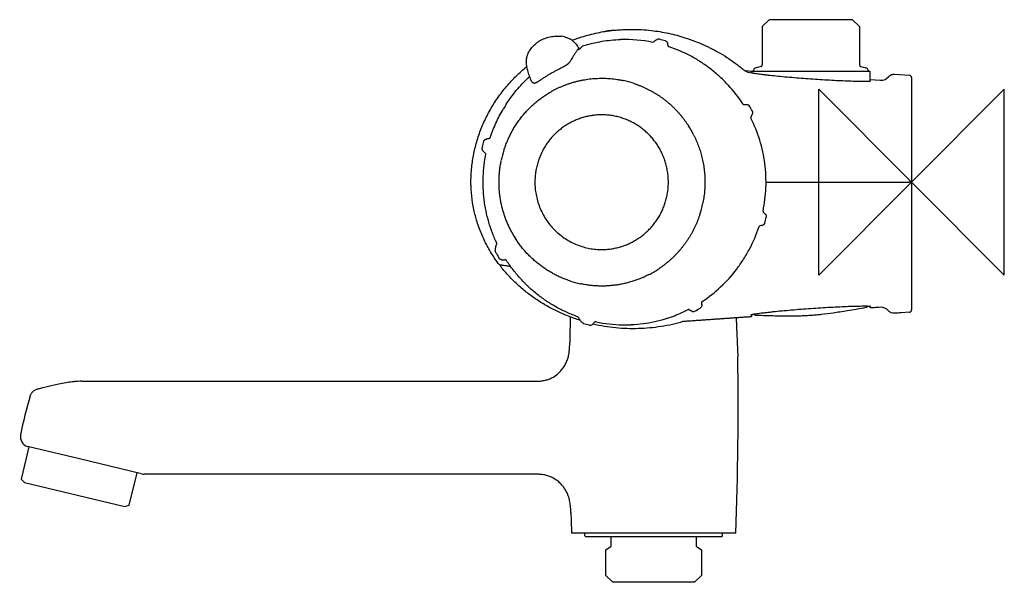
# Model space of a CAD drawing. Header units: millimetres. Extents: x -192 to 20, y -86 to 35.
import ezdxf

# ---------------------------------------------------------------- set-up
doc = ezdxf.new("R2010")
doc.units = ezdxf.units.MM
doc.header["$MEASUREMENT"] = 0
doc.layers.add('ORIGIN', color=6, linetype='Continuous')
doc.layers.add('PLANNING', color=1, linetype='Continuous')

# ---------------------------------------------------------------- blocks, each defined once
blk = doc.blocks.new('82451004_r')
at = {"layer": 'ORIGIN'}
for p, q in [((20, 20), (-20, -20)), ((-20, 20), (20, -20)), ((-20, -20), (-20, 20)), ((20, -20), (20, 20))]:
    blk.add_line(p, q, dxfattribs=at)
at = {"layer": 'PLANNING'}
for p, q in [((-30.68, 35), (-32.18, 33.5)), ((-12.72, 35), (-30.68, 35)), ((-11.22, 33.5), (-12.72, 35)), ((-32.18, 33.5), (-32.18, 25.31)), ((-11.22, 33.5), (-11.22, 25.31)), ((-71.82, 29.06), (-71.8, 29.02)), ((-35.96, 24.03), (-34.21, 23.91)), ((-32.47, 24.92), (-33.46, 24.66)), ((-10.93, 24.92), (-9.94, 24.66)), ((-8.98, 22.13), (-6.65, 21.97)), ((-3.67, 23.26), (-0.46, 23.03)), ((0, 22.53), (0, -27.53)), ((-91.71, 6.11), (-91.78, 6.16)), ((-31.36, 0), (-0.54, 0)), ((-0.3, 0), (-0.54, 0)), ((-52.81, -29.35), (-52.9, -29.38)), ((-33.61, -28.64), (-33.6, -28.64)), ((-0.46, -28.03), (-2.25, -28.16)), ((-60.37, -30.7), (-60.42, -30.7)), ((-57.83, -30.47), (-57.85, -30.47)), ((-178.85, -42.9), (-81.57, -42.9)), ((-189.93, -46.06), (-189.92, -46.02)), ((-190.23, -56.99), (-191.91, -64)), ((-182.05, -58.96), (-190.48, -56.94)), ((-179.34, -59.62), (-182.05, -58.96)), ((-165.91, -62.84), (-179.34, -59.62)), ((-168.58, -69.6), (-166.9, -62.6)), ((-81.57, -62.9), (-165.39, -62.9)), ((-191.91, -64), (-191.19, -64.69)), ((-191.19, -64.69), (-169.54, -69.89)), ((-169.54, -69.89), (-168.58, -69.6)), ((-37.87, -75.6), (-73.27, -75.6)), ((-70.37, -76.2), (-70.37, -75.6)), ((-70.16, -76.4), (-70.37, -76.2)), ((-40.77, -76.2), (-40.97, -76.4)), ((-40.77, -75.6), (-40.77, -76.2)), ((-40.97, -76.4), (-70.16, -76.4)), ((-65.86, -79.21), (-64.72, -78.4)), ((-64.72, -78.4), (-64.72, -76.4)), ((-46.42, -76.4), (-46.42, -78.4)), ((-46.42, -78.4), (-45.27, -79.21)), ((-65.87, -84.7), (-65.87, -79.21)), ((-45.27, -79.21), (-45.27, -84.7)), ((-64.36, -86.2), (-65.86, -84.7)), ((-45.27, -84.7), (-46.77, -86.2)), ((-46.77, -86.2), (-64.36, -86.2))]:
    blk.add_line(p, q, dxfattribs=at)
for points in [[(-34.44, 23.57), (-34.45, 23.91), (-8.95, 23.91), (-8.99, 21.77)], [(-8.92, -27.1), (-8.92, -26.77)]]:
    blk.add_lwpolyline(points, dxfattribs=at)
for centre, radius, start, end in [((-75.6, 28.04), 3.41, 85.5688, 86.2155), ((-75.53, 28.97), 2.46, 72.0122, 85.5688), ((-61.83, 0.47), 30.26, 78.3606, 91.642), ((-54.44, 29.74), 1.07, 98.9896, 104.4888), ((-54.5, 30.11), 0.69, 76.1006, 98.9896), ((-61.76, 0.77), 30.91, 73.6524, 76.1006), ((-105.8, 22.22), 53.78, 7.7782, 8.1728), ((-61.73, 0.48), 29.82, 108.8887, 110.1124), ((-94.8, 14.53), 27.19, 32.3109, 32.8398), ((-71.83, 29.06), 0.0117, 50.3714, 92.7939), ((-70.79, 29.17), 0.193, 110.3602, 139.1016), ((-52.12, 29.55), 0.397, 187.78, 251.5184), ((-61.86, 0.4), 30.34, 62.0453, 71.5201), ((-81.26, 26.4), 1.76, 162.6845, 176.7277), ((-79.03, 26.27), 4, 176.7277, 183.6813), ((-81.27, 26.41), 1.75, 161.3758, 162.6845), ((-61.88, 0.35), 30.39, 57.1633, 62.0453), ((-61.93, 0.28), 30.47, 52.2931, 57.1633), ((-61.96, 0.25), 30.52, 47.4234, 52.2931), ((-33.2, 23.69), 1, 105, 167.5924), ((-32.58, 25.31), 0.4, 285, 360), ((-10.82, 25.31), 0.4, 180, 255), ((-10.2, 23.69), 1, 12.4075, 75), ((-79.92, 22.85), 2.26, 206.5124, 210.886), ((-81.24, 21.98), 0.668, 243.7852, 271.6683), ((-66.71, 0.34), 22.04, 71.9887, 77.7643), ((-62.02, 0.18), 30.61, 42.564, 47.4234), ((-6.52, 23.98), 2.02, 266.2318, 320.9614), ((-0.5, 22.53), 0.5, 0, 85.9665), ((-62.06, 0.14), 30.67, 33.0952, 42.564), ((-61.46, 0.05), 30.83, 147.4651, 149.5103), ((-50.3, 134.47), 118.63, 276.9279, 277.1053), ((-64.94, -1.51), 34.94, 28.698, 30.8766), ((-34.9, 14.93), 0.703, 323.1623, 28.6996), ((-34.24, 13.97), 0.403, 143.4011, 206.4686), ((-62.31, 0), 30.95, 17.061, 26.4623), ((36.48, -38.55), 88.5, 143.1601, 143.3992), ((-66.96, 0.04), 22.44, 26.9336, 32.641), ((-63.76, 0.55), 29.62, 163.9589, 166.2863), ((-91.34, 8.68), 0.669, 97.9019, 107.5553), ((-98.32, 58.98), 50.11, 277.9019, 278.3219), ((-91.13, 9.8), 0.405, 278.3219, 289.601), ((-91.12, 9.78), 0.385, 289.601, 322.6675), ((-91, 9.69), 0.235, 322.6675, 341.7801), ((-61.05, 0.33), 29.66, 12.1223, 17.1564), ((-91.77, 7.39), 0.778, 166.2863, 180.4388), ((-64.48, -0.49), 24.48, 162.5029, 167.7423), ((-64.66, -0.4), 33.34, 7.577, 12.0555), ((-60.46, 0.17), 29.1, 2.4322, 7.5621), ((-64.5, -0.01), 33.15, 357.9274, 2.4322), ((-0.35, 0.3), 0.3, 271.2718, 0), ((-0.3, -0.3), 0.3, 1.9013, 90), ((-61.34, -0.12), 29.98, 348.2695, 357.9274), ((-67.05, -0.01), 22.53, 342.2762, 347.9691), ((-31.59, -6.3), 0.401, 168.2695, 231.6318), ((44.17, 89.4), 122.46, 231.6318, 231.8041), ((-62, -0.09), 31.59, 343.9158, 346.3294), ((-66.45, -0.05), 22.44, 206.9332, 212.6414), ((-62.74, 0.18), 31.41, 332.5138, 341.74), ((209.17, -1704.22), 1711.98, 98.10577, 98.11806), ((-60.03, -1.3), 28.33, 327.3597, 332.6419), ((-62.05, -0.21), 31.34, 208.6829, 210.892), ((-87.83, -14.98), 1.81, 252.822, 255.4506), ((-88.11, -16.05), 0.707, 255.4506, 276.7837), ((-93.37, 28.11), 45.18, 276.7837, 277.2494), ((-87.62, -17.08), 0.374, 86.4164, 97.2494), ((-87.62, -17.1), 0.395, 33.1611, 86.4164), ((-64.69, 1.69), 33.87, 322.9262, 327.3454), ((-66.76, -0.24), 22.16, 300.2139, 303.0921), ((-61.03, -1.07), 29.29, 312.8024, 322.9262), ((-66.75, -0.26), 22.13, 297.3337, 300.2137), ((-66.7, -0.33), 22.05, 251.9895, 257.7634), ((-62.88, 0.92), 32.01, 303.7797, 312.8024), ((-60.05, -4.07), 26.25, 295.6041, 296.9614), ((-47.97, -27.81), 0.391, 100.142, 116.9614), ((-59.67, -4.18), 26.93, 298.8055, 301.621), ((-44.86, -26.01), 0.402, 123.7797, 186.8133), ((78.9, -11.22), 125.05, 186.8133, 186.983), ((-9.86, -26.47), 0.5, 280.0701, 325.4128), ((42.67, -748.59), 723.32, 93.91188, 94.02294), ((-0.5, -27.53), 0.5, 274.0282, 0.0049), ((710.49, -47.6), 784.25, 178.64279, 179.05037), ((-63.35, -24.13), 9.84, 209.7103, 216.3108), ((-61.81, -0.61), 30.12, 277.5836, 287.1962), ((-60.95, -3.15), 27.44, 287.2692, 289.2105), ((-62.18, 0.37), 31.17, 289.2105, 295.6041), ((-46.88, -26.6), 1.28, 252.1317, 255.4734), ((-47.02, -27.17), 0.695, 255.4734, 298.8055), ((-33.59, -28.15), 0.496, 222.1342, 267.9575), ((18.15, -362.32), 334.79, 93.4936, 93.7427), ((-61.88, -0.34), 31.35, 253.7145, 256.0456), ((-69.12, -29.5), 1.3, 256.0456, 261.4198), ((-69.1, -29.35), 1.46, 261.4198, 265.6797), ((-69.16, -30.11), 0.697, 265.6797, 322.1219), ((-181.62, 57.37), 143.17, 322.1219, 322.2697), ((-68.07, -30.48), 0.394, 83.863, 142.262), ((-68.07, -30.47), 0.385, 78.3335, 83.8212), ((-61.86, -0.81), 29.92, 258.1752, 269.1745), ((-61.76, 11.8), 42.53, 269.285, 270.0155), ((-61.8, -1.48), 29.26, 270.1055, 272.7156), ((-61.78, -1.02), 29.71, 272.7177, 277.6067), ((-821.69, -47.6), 784.33, 357.95414, 0.73053), ((-178.85, -67.41), 24.51, 90, 93.6704), ((-119.63, -67.8), 73.59, 162.8174, 169.5119), ((-189.8, -54.81), 2.23, 169.5119, 252.3042), ((-165.39, -60.7), 2.2, 256.5, 269.9903), ((706.74, -47.72), 780.5, 181.7236, 182.04677)]:
    blk.add_arc(centre, radius, start, end, dxfattribs=at)
for points, knots in [([(-73.12, 30.57), (-72.85, 30.67), (-72.31, 30.87), (-71.21, 31.25), (-69.26, 31.84), (-67.55, 32.23), (-66.4, 32.43)], [0, 0, 0, 0, 0.871895, 1.730413, 3.479214, 6.980802, 6.980802, 6.980802, 6.980802]), ([(-66.4, 32.43), (-66.37, 32.44), (-66.26, 32.46), (-66, 32.5), (-65.41, 32.59), (-64.52, 32.7), (-63.41, 32.8), (-61.96, 32.89), (-60.24, 32.94), (-58.15, 32.88), (-56.16, 32.71), (-54.2, 32.44), (-52.37, 32.09), (-50.56, 31.65), (-48.64, 31.08), (-46.77, 30.42), (-44.83, 29.62), (-43.04, 28.77), (-41.15, 27.74), (-39.42, 26.66), (-37.99, 25.65), (-36.93, 24.84), (-36.38, 24.39), (-36.13, 24.18)], [0, 0, 0, 0, 0.088831, 0.351993, 0.784636, 1.869851, 3.05427, 4.121308, 6.231434, 8.201084, 10.407907, 12.213962, 14.147647, 15.976614, 17.796077, 20.177409, 21.906286, 24.099239, 26.122786, 28.361363, 30.214743, 31.372166, 32.348265, 32.348265, 32.348265, 32.348265]), ([(-82.93, 26.96), (-82.87, 27.15), (-82.72, 27.51), (-82.38, 28.21), (-81.83, 29.02), (-81.15, 29.72), (-80.54, 30.2), (-80.22, 30.41), (-80.05, 30.5)], [18.877824, 18.877824, 18.877824, 18.877824, 19.457265, 20.046327, 21.224368, 22.384601, 22.95831, 23.537213, 23.537213, 23.537213, 23.537213]), ([(-80.05, 30.5), (-79.89, 30.6), (-79.56, 30.77), (-79.04, 30.99), (-78.49, 31.17), (-77.91, 31.31), (-77.32, 31.4), (-76.7, 31.45), (-76.05, 31.47), (-75.61, 31.45), (-75.38, 31.43)], [23.537213, 23.537213, 23.537213, 23.537213, 24.093422, 24.661416, 25.238272, 25.825302, 26.424034, 27.040571, 27.682726, 28.375519, 28.375519, 28.375519, 28.375519]), ([(-74.77, 31.32), (-74.67, 31.28), (-74.52, 31.24), (-74.33, 31.17), (-74.11, 31.09), (-73.86, 30.99), (-73.61, 30.87), (-73.44, 30.78), (-73.28, 30.68), (-73.07, 30.54), (-72.82, 30.33), (-72.58, 30.09), (-72.4, 29.88), (-72.2, 29.62), (-72.05, 29.42), (-71.96, 29.28)], [28.99667, 28.99667, 28.99667, 28.99667, 29.319373, 29.45623, 29.588715, 30.040447, 30.24115, 30.435304, 30.620989, 30.805204, 31.192942, 31.599065, 31.814635, 32.04534, 32.564577, 32.564577, 32.564577, 32.564577]), ([(-70.85, 29.35), (-70.51, 29.46), (-69.81, 29.67), (-68.4, 30.02), (-66.63, 30.38), (-64.83, 30.6), (-63.39, 30.7), (-62.7, 30.72)], [0, 0, 0, 0, 1.096897, 2.181439, 4.350988, 6.519808, 8.699471, 8.699471, 8.699471, 8.699471]), ([(-55.73, 30.11), (-55.69, 30.14), (-55.57, 30.23), (-55.41, 30.36), (-55.26, 30.48), (-55.1, 30.6), (-54.92, 30.7), (-54.78, 30.76), (-54.71, 30.77)], [8.706542, 8.706542, 8.706542, 8.706542, 8.860738, 9.138238, 9.319255, 9.461931, 9.713962, 9.932151, 9.932151, 9.932151, 9.932151]), ([(-53.06, 30.44), (-53.03, 30.43), (-52.96, 30.41), (-52.85, 30.34), (-52.72, 30.23), (-52.61, 30.06), (-52.57, 29.93), (-52.56, 29.86)], [11.6310841, 11.6310841, 11.6310841, 11.6310841, 11.7288609, 11.8267254, 12.0311924, 12.2361097, 12.4328582, 12.4328582, 12.4328582, 12.4328582]), ([(-71.83, 28.69), (-71.88, 28.63), (-71.98, 28.5), (-72.13, 28.29), (-72.29, 28.06), (-72.51, 27.72), (-72.74, 27.36), (-72.98, 26.98), (-73.13, 26.74), (-73.24, 26.56), (-73.3, 26.47), (-73.39, 26.32), (-73.48, 26.17), (-73.59, 26.02), (-73.65, 25.93), (-73.72, 25.84), (-73.77, 25.78), (-73.8, 25.73), (-73.83, 25.7), (-73.92, 25.6), (-74.02, 25.49), (-74.14, 25.37), (-74.24, 25.29), (-74.33, 25.23), (-74.4, 25.17), (-74.47, 25.14), (-74.53, 25.1), (-74.59, 25.06), (-74.65, 25.03), (-74.72, 25), (-74.79, 24.96), (-74.88, 24.91), (-75.15, 24.77), (-75.52, 24.59), (-76.03, 24.32), (-76.55, 24.05), (-77.05, 23.78), (-77.47, 23.55), (-77.67, 23.43), (-77.78, 23.36)], [0.396351, 0.396351, 0.396351, 0.396351, 0.631819, 0.888294, 1.169953, 1.474811, 2.121021, 2.444767, 2.823327, 2.952167, 3.072374, 3.168307, 3.477113, 3.594117, 3.707789, 3.831856, 3.923133, 3.945975, 3.997505, 4.056969, 4.347604, 4.454834, 4.564384, 4.711897, 4.787391, 4.845481, 4.927611, 5.001125, 5.064841, 5.13633, 5.219266, 5.304855, 5.443862, 6.137716, 6.543828, 7.160887, 7.906736, 8.232585, 8.612493, 8.612493, 8.612493, 8.612493]), ([(-71.8, 29.02), (-71.79, 29.01), (-71.78, 28.98), (-71.76, 28.93), (-71.76, 28.85), (-71.78, 28.77), (-71.81, 28.72), (-71.83, 28.69)], [0.0462706, 0.0462706, 0.0462706, 0.0462706, 0.0900309, 0.1337603, 0.2210432, 0.3093283, 0.3963508, 0.3963508, 0.3963508, 0.3963508]), ([(-71.39, 28.69), (-71.28, 28.85), (-71.15, 29.04), (-71.03, 29.18), (-70.93, 29.3)], [0.553572, 0.553572, 0.553572, 0.553572, 1.884686, 2.344663, 2.344663, 2.344663, 2.344663]), ([(-81.94, 21.84), (-81.97, 21.91), (-82.04, 22.07), (-82.14, 22.33), (-82.25, 22.61), (-82.38, 22.99), (-82.54, 23.47), (-82.74, 24.18), (-82.89, 24.87), (-82.98, 25.54), (-83.01, 25.86), (-83.02, 26.02)], [13.584627, 13.584627, 13.584627, 13.584627, 13.832803, 14.108699, 14.414402, 14.724568, 15.327028, 15.907245, 16.954802, 17.445199, 17.921094, 17.921094, 17.921094, 17.921094]), ([(-88.82, -17.8), (-89.42, -17), (-90.55, -15.37), (-91.98, -12.78), (-92.98, -10.48), (-93.61, -8.63), (-94.15, -6.77), (-94.64, -4.46), (-94.86, -2.36), (-94.93, -0.93), (-94.94, -0.2), (-94.94, 0.59), (-94.89, 2.08), (-94.69, 4.31), (-94.13, 7.26), (-93.29, 10.15), (-92.18, 12.96), (-90.8, 15.66), (-89.17, 18.23), (-87.3, 20.65), (-85.21, 22.9), (-83.68, 24.27), (-82.89, 24.92)], [0, 0, 0, 0, 2.989258, 5.946305, 8.871534, 10.493152, 11.7968, 14.690227, 17.567774, 18.124198, 18.998586, 19.745798, 20.493, 23.465931, 26.470665, 29.475388, 32.496037, 35.516674, 38.569105, 41.621545, 44.673995, 47.764908, 47.764908, 47.764908, 47.764908]), ([(-77.78, 23.36), (-77.89, 23.3), (-78.08, 23.19), (-78.47, 22.95), (-78.97, 22.64), (-79.48, 22.32), (-79.84, 22.07), (-80.11, 21.9), (-80.3, 21.77), (-80.47, 21.65), (-80.59, 21.57), (-80.71, 21.5), (-80.8, 21.45), (-80.84, 21.43), (-80.86, 21.42)], [8.612493, 8.612493, 8.612493, 8.612493, 8.977505, 9.288931, 9.993155, 10.741458, 11.079277, 11.31053, 11.696641, 11.768073, 11.942948, 12.124657, 12.194153, 12.254193, 12.254193, 12.254193, 12.254193]), ([(-34.38, 23.56), (-34.33, 23.55), (-34.22, 23.53), (-33.97, 23.48), (-33.58, 23.42), (-33.03, 23.34), (-32.4, 23.26), (-31.68, 23.17), (-30.58, 23.05), (-29.11, 22.89), (-27.24, 22.71), (-24.6, 22.48), (-21.9, 22.27), (-19.19, 22.1), (-17.19, 21.98), (-15.27, 21.89), (-13.46, 21.81), (-12.05, 21.77), (-11.03, 21.75), (-10.38, 21.74), (-9.83, 21.74), (-9.43, 21.75), (-9.17, 21.76), (-9.02, 21.77), (-8.92, 21.78), (-8.86, 21.79), (-8.84, 21.79), (-8.83, 21.79), (-8.82, 21.79)], [0, 0, 0, 0, 0.149565, 0.329188, 0.776679, 1.329082, 1.974223, 2.707084, 3.505297, 5.278521, 7.160894, 9.138128, 13.215996, 15.272497, 17.286902, 19.227823, 21.043095, 22.719368, 23.455247, 24.106926, 24.667342, 25.116023, 25.296935, 25.447389, 25.565122, 25.609801, 25.627783, 25.640902, 25.640902, 25.640902, 25.640902]), ([(-87.45, 16.63), (-87.28, 16.9), (-86.93, 17.43), (-86.19, 18.48), (-85.19, 19.76), (-83.91, 21.21), (-83, 22.12), (-82.53, 22.55)], [141.072601, 141.072601, 141.072601, 141.072601, 142.026577, 143.000681, 144.925965, 146.873092, 148.795671, 148.795671, 148.795671, 148.795671]), ([(-81.53, 21.38), (-81.55, 21.39), (-81.58, 21.4), (-81.64, 21.44), (-81.71, 21.5), (-81.79, 21.59), (-81.83, 21.65), (-81.85, 21.69)], [12.9611425, 12.9611425, 12.9611425, 12.9611425, 13.0126564, 13.065352, 13.1727539, 13.2905861, 13.4123939, 13.4123939, 13.4123939, 13.4123939]), ([(-80.86, 21.42), (-80.87, 21.41), (-80.91, 21.39), (-80.97, 21.36), (-81.04, 21.34), (-81.13, 21.32), (-81.19, 21.31), (-81.22, 21.31)], [12.2541931, 12.2541931, 12.2541931, 12.2541931, 12.3103969, 12.3628758, 12.4590818, 12.5483778, 12.6359223, 12.6359223, 12.6359223, 12.6359223]), ([(-90.78, 9.61), (-90.69, 9.88), (-90.51, 10.4), (-90.12, 11.44), (-89.37, 13.24), (-88.59, 14.73), (-88.03, 15.69)], [133.286374, 133.286374, 133.286374, 133.286374, 134.117999, 134.94791, 136.617841, 139.97202, 139.97202, 139.97202, 139.97202]), ([(-36.37, 16.89), (-36.36, 16.87), (-36.34, 16.84), (-36.28, 16.79), (-36.21, 16.74), (-36.1, 16.71), (-36.03, 16.71), (-35.99, 16.71)], [28.6881108, 28.6881108, 28.6881108, 28.6881108, 28.7437637, 28.8012112, 28.9085361, 29.0207635, 29.1288012, 29.1288012, 29.1288012, 29.1288012]), ([(-35.63, 16.75), (-35.59, 16.76), (-35.53, 16.76), (-35.4, 16.75), (-35.23, 16.7), (-35.07, 16.58), (-34.98, 16.48), (-34.95, 16.42)], [29.4960462, 29.4960462, 29.4960462, 29.4960462, 29.5936506, 29.6912597, 29.8951009, 30.0993818, 30.295741, 30.295741, 30.295741, 30.295741]), ([(-92.22, 8.73), (-92.21, 8.77), (-92.18, 8.84), (-92.11, 8.97), (-92.02, 9.08), (-91.9, 9.17), (-91.8, 9.22), (-91.68, 9.27), (-91.59, 9.3), (-91.54, 9.32)], [131.4928075, 131.4928075, 131.4928075, 131.4928075, 131.6018094, 131.7101059, 131.929029, 132.0375802, 132.1518515, 132.2757588, 132.426197, 132.426197, 132.426197, 132.426197]), ([(-91.78, 6.16), (-91.84, 6.21), (-91.96, 6.31), (-92.12, 6.45), (-92.25, 6.6), (-92.36, 6.75), (-92.44, 6.9), (-92.5, 7.05), (-92.53, 7.19), (-92.55, 7.3), (-92.55, 7.35), (-92.55, 7.38)], [128.599505, 128.599505, 128.599505, 128.599505, 128.848704, 129.063444, 129.255683, 129.433232, 129.602843, 129.771754, 129.935934, 130.021135, 130.102565, 130.102565, 130.102565, 130.102565]), ([(-89.33, -13.24), (-89.68, -12.49), (-90.33, -10.97), (-91.13, -8.61), (-91.72, -6.2), (-92.13, -3.75), (-92.33, -1.28), (-92.33, 1.19), (-92.14, 3.66), (-91.87, 5.3), (-91.71, 6.11)], [108.680709, 108.680709, 108.680709, 108.680709, 111.159816, 113.648514, 116.137463, 118.609011, 121.088404, 123.556148, 126.036513, 128.515278, 128.515278, 128.515278, 128.515278]), ([(-31.55, -6.84), (-31.53, -6.86), (-31.48, -6.9), (-31.39, -7.01), (-31.32, -7.16), (-31.28, -7.36), (-31.29, -7.5), (-31.31, -7.56)], [49.5591317, 49.5591317, 49.5591317, 49.5591317, 49.6571106, 49.7552076, 49.9602557, 50.1656583, 50.3626658, 50.3626658, 50.3626658, 50.3626658]), ([(-32.58, -9.4), (-32.6, -9.4), (-32.64, -9.41), (-32.71, -9.43), (-32.78, -9.48), (-32.86, -9.56), (-32.89, -9.63), (-32.9, -9.67)], [52.8481098, 52.8481098, 52.8481098, 52.8481098, 52.9020244, 52.9559641, 53.0681201, 53.175904, 53.2895126, 53.2895126, 53.2895126, 53.2895126]), ([(-31.65, -8.85), (-31.66, -8.88), (-31.68, -8.94), (-31.74, -9.06), (-31.85, -9.19), (-32.03, -9.3), (-32.15, -9.33), (-32.22, -9.34)], [51.6798457, 51.6798457, 51.6798457, 51.6798457, 51.7782614, 51.8765887, 52.0813145, 52.2854993, 52.4808389, 52.4808389, 52.4808389, 52.4808389]), ([(-89.63, -15), (-89.64, -14.96), (-89.65, -14.9), (-89.67, -14.77), (-89.68, -14.54), (-89.66, -14.21), (-89.57, -13.81), (-89.44, -13.49), (-89.36, -13.3), (-89.33, -13.24)], [106.865425, 106.865425, 106.865425, 106.865425, 106.960575, 107.063671, 107.255406, 107.644994, 108.051215, 108.49215, 108.680709, 108.680709, 108.680709, 108.680709]), ([(-89.54, -15.25), (-89.55, -15.24), (-89.56, -15.22), (-89.58, -15.18), (-89.61, -15.11), (-89.62, -15.04), (-89.63, -15)], [106.5941327, 106.5941327, 106.5941327, 106.5941327, 106.6268198, 106.6598965, 106.7266854, 106.8654249, 106.8654249, 106.8654249, 106.8654249]), ([(-88.37, -16.71), (-88.4, -16.7), (-88.47, -16.68), (-88.58, -16.63), (-88.71, -16.56), (-88.84, -16.44), (-88.91, -16.35), (-88.94, -16.3)], [104.6665311, 104.6665311, 104.6665311, 104.6665311, 104.7696755, 104.8670552, 105.0460509, 105.2207506, 105.3909977, 105.3909977, 105.3909977, 105.3909977]), ([(-71.89, -29.01), (-72.67, -28.73), (-74.22, -28.12), (-76.45, -27), (-78.58, -25.71), (-80.6, -24.25), (-82.49, -22.63), (-84.25, -20.86), (-85.86, -18.94), (-86.83, -17.58), (-87.29, -16.89)], [83.566192, 83.566192, 83.566192, 83.566192, 86.053343, 88.545077, 91.040071, 93.535913, 96.010941, 98.511102, 101.012548, 103.514846, 103.514846, 103.514846, 103.514846]), ([(-88.33, -17.9), (-88.39, -17.9), (-88.48, -17.89), (-88.53, -17.88), (-88.56, -17.88), (-88.57, -17.88), (-88.58, -17.88), (-88.58, -17.88)], [0, 0, 0, 0, 6.084098, 12.168196, 12.168196, 15.210245, 17.745242, 17.745242, 17.745242, 17.745242]), ([(-71.42, -29.76), (-72.27, -29.49), (-73.95, -28.9), (-76.4, -27.84), (-78.74, -26.61), (-80.97, -25.22), (-83.06, -23.69), (-85.01, -22.02), (-86.83, -20.22), (-87.93, -18.93), (-88.46, -18.26)], [0, 0, 0, 0, 2.687255, 5.34027, 7.99325, 10.620476, 13.196195, 15.772003, 18.321992, 20.862419, 20.862419, 20.862419, 20.862419]), ([(-87.61, -17.99), (-87.82, -17.96), (-88.09, -17.93), (-88.28, -17.91), (-88.33, -17.9)], [0, 0, 0, 0, 12.168952, 18.259242, 18.259242, 18.259242, 18.259242]), ([(-86.45, -18.19), (-86.6, -18.16), (-86.74, -18.14), (-87.16, -18.07), (-87.4, -18.03), (-87.61, -17.99)], [0, 0, 0, 0, 6.055685, 6.055685, 18.255022, 18.255022, 18.255022, 18.255022]), ([(-47.27, -27.82), (-47.35, -27.79), (-47.48, -27.74), (-47.66, -27.65), (-47.81, -27.57), (-47.94, -27.49), (-48.01, -27.44), (-48.04, -27.43)], [62.0697191, 62.0697191, 62.0697191, 62.0697191, 62.3257951, 62.4812037, 62.6763331, 62.8319024, 62.9382749, 62.9382749, 62.9382749, 62.9382749]), ([(-45.22, -26.43), (-45.21, -26.46), (-45.21, -26.53), (-45.22, -26.66), (-45.27, -26.82), (-45.39, -26.99), (-45.49, -27.08), (-45.55, -27.11)], [59.341855, 59.341855, 59.341855, 59.341855, 59.4402943, 59.5387298, 59.7439903, 59.9489039, 60.1449323, 60.1449323, 60.1449323, 60.1449323]), ([(-8.77, -26.79), (-8.77, -26.79), (-8.78, -26.79), (-8.81, -26.79), (-8.87, -26.78), (-8.98, -26.77), (-9.13, -26.76), (-9.32, -26.75), (-9.54, -26.75), (-9.89, -26.74), (-10.4, -26.74), (-11.08, -26.75), (-11.84, -26.77), (-12.68, -26.79), (-13.89, -26.83), (-15.49, -26.9), (-17.49, -27), (-19.57, -27.12), (-21.68, -27.26), (-23.8, -27.42), (-25.88, -27.59), (-27.9, -27.77), (-29.52, -27.93), (-30.74, -28.07), (-31.59, -28.16), (-32.36, -28.25), (-33.04, -28.34), (-33.54, -28.41), (-33.89, -28.47), (-34.11, -28.5), (-34.3, -28.54), (-34.46, -28.57), (-34.56, -28.59), (-34.62, -28.61), (-34.65, -28.62), (-34.66, -28.62), (-34.66, -28.62)], [0, 0, 0, 0, 0.013368, 0.031858, 0.078291, 0.200372, 0.357081, 0.546076, 0.765429, 1.016649, 1.599602, 2.283618, 3.05019, 3.892234, 4.796719, 6.689518, 8.71148, 10.794977, 12.924788, 15.056725, 17.171403, 19.207586, 21.130037, 22.045586, 22.90459, 23.679533, 24.371475, 24.961783, 25.214005, 25.437599, 25.629946, 25.787181, 25.910909, 25.957738, 25.976346, 25.989625, 25.989625, 25.989625, 25.989625]), ([(-33.6, -28.64), (-32.82, -28.67), (-31.41, -28.71), (-29.47, -28.76), (-27.83, -28.79), (-26.39, -28.8), (-25.08, -28.79), (-23.86, -28.77), (-22.71, -28.72), (-21.6, -28.65), (-20.48, -28.56), (-18.9, -28.4), (-17.21, -28.18), (-15.35, -27.9), (-13.7, -27.64), (-11.82, -27.32), (-10.48, -27.08), (-9.77, -26.96)], [0.003579, 0.003579, 0.003579, 0.003579, 2.34007, 4.236006, 5.840165, 7.249696, 8.562058, 9.777193, 10.895174, 12.013339, 13.131677, 14.250219, 16.779371, 18.239046, 19.892952, 21.789669, 23.968779, 23.968779, 23.968779, 23.968779]), ([(-3.71, -28.25), (-3.91, -28.26), (-4.13, -28.24), (-4.57, -28.06), (-4.8, -27.91), (-4.98, -27.69)], [0, 0, 0, 0, 0.00086715, 0.00086715, 0.001734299, 0.001734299, 0.001734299, 0.001734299]), ([(-70.67, -30.43), (-70.7, -30.42), (-70.75, -30.4), (-70.87, -30.35), (-71, -30.27), (-71.14, -30.13), (-71.23, -30.02), (-71.28, -29.96)], [81.6485307, 81.6485307, 81.6485307, 81.6485307, 81.7376529, 81.8280513, 82.0129461, 82.2044518, 82.4329282, 82.4329282, 82.4329282, 82.4329282]), ([(-68.6, -30.52), (-67, -30.89), (-63.76, -31.42), (-58.84, -31.59), (-54.75, -31.21), (-51.54, -30.61), (-49.96, -30.2), (-49.2, -29.98)], [-19.614928, -19.614928, -19.614928, -19.614928, -14.690116, -9.796302, -4.876687, -2.378248, 0, 0, 0, 0]), ([(-73.81, -36.84), (-73.76, -36.52), (-73.7, -36.01), (-73.68, -35.4), (-73.66, -34.98), (-73.66, -34.74), (-73.66, -34.6)], [332.611707, 332.611707, 332.611707, 332.611707, 333.588168, 334.142308, 334.450152, 334.860611, 334.860611, 334.860611, 334.860611]), ([(-75.25, -40.26), (-75.16, -40.14), (-74.98, -39.89), (-74.66, -39.37), (-74.31, -38.67), (-74, -37.78), (-73.86, -37.16), (-73.81, -36.84)], [328.862375, 328.862375, 328.862375, 328.862375, 329.31448, 329.776334, 330.718012, 331.651978, 332.611707, 332.611707, 332.611707, 332.611707]), ([(-81.57, -42.9), (-81.18, -42.9), (-80.51, -42.9), (-79.56, -42.81), (-78.72, -42.64), (-77.66, -42.27), (-76.68, -41.7), (-75.82, -40.94), (-75.44, -40.5), (-75.25, -40.26)], [321.7264, 321.7264, 321.7264, 321.7264, 322.875715, 323.737667, 324.599618, 325.420529, 327.103414, 327.96538, 328.862375, 328.862375, 328.862375, 328.862375]), ([(-189.92, -46.02), (-189.89, -45.92), (-189.82, -45.74), (-189.62, -45.39), (-189.3, -45.02), (-188.89, -44.74), (-188.51, -44.58), (-188.31, -44.52), (-188.17, -44.49)], [212.597323, 212.597323, 212.597323, 212.597323, 212.895849, 213.191912, 213.782818, 214.37119, 214.668825, 214.996956, 214.996956, 214.996956, 214.996956]), ([(-188.17, -44.49), (-187.82, -44.41), (-186.7, -44.14), (-185.13, -43.73), (-183.36, -43.33), (-181.9, -43.08), (-180.9, -42.98), (-180.41, -42.95)], [214.996956, 214.996956, 214.996956, 214.996956, 215.962899, 218.447574, 219.872675, 221.405065, 222.876201, 222.876201, 222.876201, 222.876201]), ([(-74.75, -66.02), (-74.92, -65.75), (-75.32, -65.24), (-76.22, -64.35), (-77.28, -63.66), (-78.43, -63.23), (-79.35, -63.01), (-80.17, -62.93), (-80.91, -62.9), (-81.33, -62.9), (-81.57, -62.9)], [83.238741, 83.238741, 83.238741, 83.238741, 84.210267, 85.166369, 87.037005, 87.951535, 88.866055, 89.863709, 90.404144, 91.110827, 91.110827, 91.110827, 91.110827]), ([(-73.67, -68.55), (-73.7, -68.44), (-73.76, -68.21), (-73.89, -67.76), (-74.17, -67.01), (-74.49, -66.4), (-74.75, -66.02)], [80.471342, 80.471342, 80.471342, 80.471342, 80.82731, 81.177916, 81.867689, 83.238741, 83.238741, 83.238741, 83.238741]), ([(-73.41, -71.2), (-73.42, -71.03), (-73.42, -70.75), (-73.45, -70.25), (-73.5, -69.53), (-73.59, -68.93), (-73.67, -68.55)], [77.80861, 77.80861, 77.80861, 77.80861, 78.307447, 78.66079, 79.305118, 80.471342, 80.471342, 80.471342, 80.471342])]:
    blk.add_open_spline(points, degree=3, knots=knots, dxfattribs=at)
for points, weights, degree in [([(-66.4, 32.43), (-66.05, 32.49), (-65.7, 32.55)], [1, 0.999954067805, 1], 2), ([(-66.4, 32.43), (-66.38, 32.44), (-66.36, 32.44)], [1, 0.999999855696, 1], 2), ([(-65.18, 32.62), (-65.19, 32.62), (-65.19, 32.62)], [1, 0.99999999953, 1], 2), ([(-66.49, 30.37), (-66.51, 30.37), (-66.54, 30.36)], [1, 0.999999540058, 1], 2), ([(-82.51, 22.57), (-82.52, 22.56), (-82.53, 22.55)], [1, 0.998714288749, 1], 2), ([(-82.51, 22.57), (-82.45, 22.61), (-82.38, 22.61)], [1, 0.936650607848, 1], 2), ([(-77.82, 19.41), (-73.13, 22.13), (-67.64, 23.1), (-62.04, 21.88)], [1, 0.957295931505, 0.954941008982, 1], 3), ([(-59.9, 21.3), (-54.86, 19.66), (-50.81, 16.42), (-48.07, 12.15)], [1, 0.960866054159, 0.962653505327, 1], 3), ([(-4.95, 22.71), (-4.46, 23.31), (-3.67, 23.26)], [1, 0.88661450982, 1], 2), ([(-87.83, 6.87), (-85.23, 15.11), (-77.82, 19.41)], [1, 0.933164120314, 1], 2), ([(-46.96, 10.21), (-44.66, 5.68), (-43.9, 0.52), (-45.01, -4.7)], [1, 0.962653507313, 0.960866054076, 1], 3), ([(-86.45, -10.21), (-90.07, -3.1), (-88.4, 4.7)], [1, 0.94186457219, 1], 2), ([(-81.16, 0), (-81.16, -14.51), (-66.78, -14.51)], [1, 0.707106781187, 1], 2), ([(-45.59, -6.87), (-47.21, -11.95), (-50.42, -16.04), (-54.66, -18.8)], [1, 0.960866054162, 0.96265350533, 1], 3), ([(-73.51, -21.3), (-81.05, -18.85), (-85.34, -12.15)], [1, 0.941864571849, 1], 2), ([(-88.58, -17.88), (-88.68, -17.88), (-88.76, -17.8)], [1, 0.936140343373, 1], 2), ([(-88.58, -17.88), (-88.58, -17.88), (-88.58, -17.88)], [1, 0.99999981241, 1], 2), ([(-88.46, -18.26), (-88.6, -18.08), (-88.46, -17.89)], [0.999999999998, 0.784434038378, 1], 2), ([(-86.38, -18.2), (-86.41, -18.2), (-86.45, -18.19)], [1, 0.99999971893, 1], 2), ([(-56.59, -19.92), (-63.63, -23.56), (-71.37, -21.88)], [1, 0.941864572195, 1], 2), ([(-8.08, -27.04), (-8.5, -27.07), (-8.92, -27.1)], [1, 0.999999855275, 1], 2), ([(-37.79, -29.16), (-37.64, -32.96), (-37.43, -37.6)], [0.999986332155, 0.999985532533, 1], 2), ([(-49.2, -29.98), (-49.13, -29.96), (-49.05, -29.95)], [1, 0.994386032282, 1], 2)]:
    blk.add_rational_spline(points, weights, degree=degree, dxfattribs=at)
for points, degree in [([(-64.17, 32.73), (-65.02, 32.65), (-65.59, 32.57), (-65.69, 32.55)], 3), ([(-65.19, 32.62), (-65.24, 32.61), (-65.3, 32.61)], 2), ([(-36.13, 24.18), (-35.64, 23.69), (-34.97, 23.64), (-34.38, 23.56)], 3), ([(-82.38, 22.61), (-82.31, 22.61), (-82.25, 22.61)], 2), ([(-4.98, -27.69), (-5.39, -27.18), (-6.07, -26.91), (-6.68, -26.95)], 3), ([(-49.05, -29.95), (-41.76, -29.44), (-34.47, -28.93)], 2), ([(-34.46, -28.58), (-34.47, -28.76), (-34.47, -28.93)], 2)]:
    blk.add_open_spline(points, degree=degree, dxfattribs=at)
blk.add_rational_spline([(-66.78, -14.51), (-57.16, -14.51), (-53.49, -5.55), (-49.81, 3.4), (-56.6, 10.26), (-63.4, 17.11), (-72.28, 13.4), (-81.16, 9.69), (-81.16, 0)], [1, 0.831469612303, 1, 0.831469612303, 1, 0.831469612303, 1, 0.831469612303, 1], degree=2, knots=[0.02278883, 0.02278883, 0.02278883, 0.03988045, 0.03988045, 0.05697207, 0.05697207, 0.07406369, 0.07406369, 0.09115531, 0.09115531, 0.09115531], dxfattribs=at)

msp = doc.modelspace()

# ---------------------------------------------------------------- block references
msp.add_blockref('82451004_r', (0, 0))

doc.saveas('drawing.dxf')
